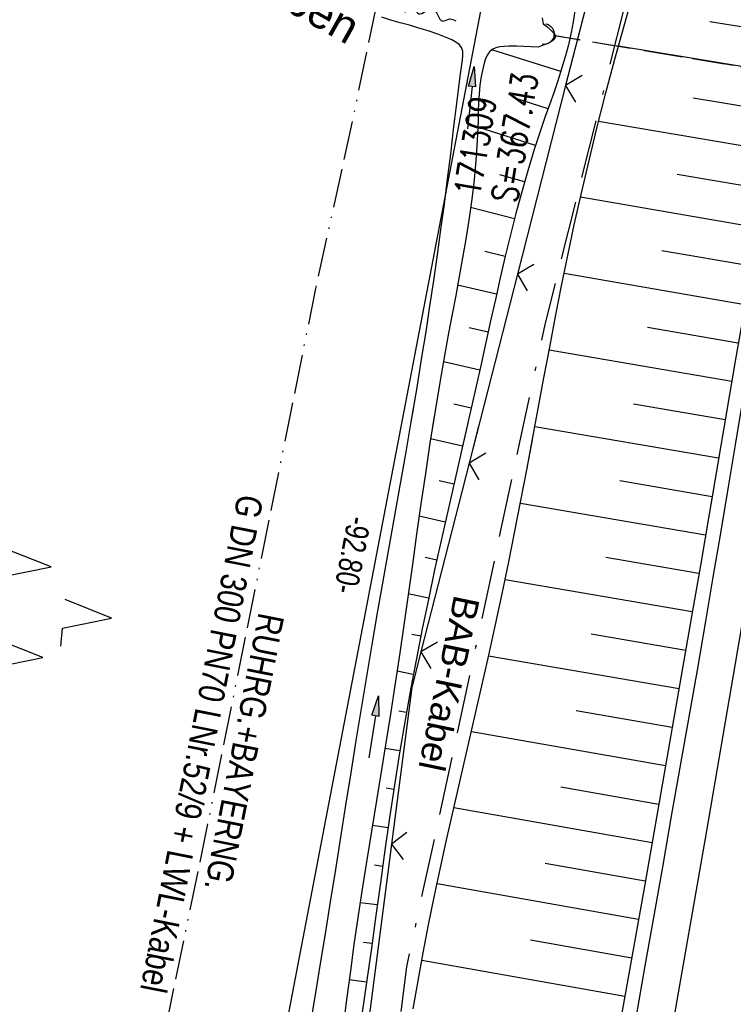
# Model space of a CAD drawing. Extents: x 509531 to 509917, y 454649 to 455599.
# Tile 3 of 26: x 509616 to 509671, y 454709 to 454784. Entities that reach past the tile are written whole.
import ezdxf

# ---------------------------------------------------------------- set-up
doc = ezdxf.new("R2010")
doc.units = 0
doc.header["$LTSCALE"] = 10
doc.header["$MEASUREMENT"] = 0
for name, pattern in [('ACAD_ISO13W100', [36, 12, -3, 12, -3, 0, -3, 0, -3]), ('ACAD_ISO16W100', [73, 15, -6.5, 15, -6.5, 15, -7, 1, -7]), ('AUSGEZOGEN', [0]), ('LT00', [0]), ('LT12', [0.4, 0.3, -0.1]), ('STRICHLINIE2', [0.375, 0.25, -0.125])]:
    doc.linetypes.add(name, pattern=pattern)
doc.layers.get('0').update_dxf_attribs({"linetype": 'LT00'})
for name, color, linetype in [('--EK_FBR', 1, 'LT00'), ('--EK_Haltung', 7, 'STRICHLINIE2'), ('--EK_Schacht-Text', 5, 'LT00'), ('--EL_DFK_AB_L', 21, 'LT00'), ('--EL_Haltung', 182, 'STRICHLINIE2'), ('--FLIEßRICHTPFEIL', 180, 'Continuous'), ('ABSTAND', 8, 'LT00'), ('BAB-KABEL', 220, 'ACAD_ISO16W100'), ('BAB-KABEL_TEXT', 221, 'Continuous'), ('DFK_AB_L', 21, 'LT00'), ('DFK_NUTZUNG', 250, 'LT00'), ('DL', 182, 'LT12'), ('GASLTG', 250, 'ACAD_ISO13W100'), ('GASLTG_TEXT', 250, 'Continuous'), ('GEWÄSSERNAME', 255, 'Continuous'), ('PFEIL', 140, 'AUSGEZOGEN'), ('V116_AFBR_BAB', 250, 'LT00'), ('V116_BOESCH', 250, 'LT00'), ('V116_BOSCHUNG', 250, 'LT00'), ('V116_GRABEN', 250, 'LT00'), ('V116_LD_MARK', 250, 'LT00'), ('V116_UK_DURCH', 182, 'LT00'), ('V116_ZAUN', 40, 'LT00'), ('V117_AFBR_BAB', 250, 'LT00'), ('V117_BOESCH', 250, 'LT00'), ('V117_BOSCHUNG', 250, 'LT00'), ('V117_GRABEN', 250, 'LT00'), ('V117_LD_MARK', 250, 'LT00'), ('V117_ZAUN', 40, 'LT00')]:
    doc.layers.add(name, color=color, linetype=linetype)
doc.styles.add('Beschrift', font='ARIAL.TTF')
doc.styles.add('schachtbeschriftung', font='romans.shx', dxfattribs={"width": 0.75, "height": 2})
doc.styles.get("Standard").update_dxf_attribs({"font": 'ARIAL.TTF'})
doc.styles.add('Versorgungsltg', font='ARIAL.TTF', dxfattribs={"width": 0.8, "height": 2})

# ---------------------------------------------------------------- blocks, each defined once
blk = doc.blocks.new('SYMB7221')
at = {"color": 0, "linetype": 'ByBlock'}
for p, q in [((0, 0.435), (-0.11, 0.065)), ((0.11, 0.065), (0, 0.435)), ((0.25, 0.065), (0.11, 0.065)), ((-0.35, -0.065), (-0.46, -0.435)), ((0.35, -0.065), (0.24, -0.435))]:
    blk.add_line(p, q, dxfattribs=at)
for points in [[(-0.1, -0.435), (-0.24, -0.435), (-0.35, -0.065)], [(0.6, -0.435), (0.46, -0.435), (0.35, -0.065)]]:
    blk.add_lwpolyline(points, dxfattribs=at)
blk = doc.blocks.new('Pfreil3')
at = {"layer": 'PFEIL'}
blk.add_hatch(color=256, dxfattribs=at).paths.add_polyline_path([(-1.549, 0.273), (-1.549, -0.273), (0, 0)])
for p, q in [((-1.549, 0), (-4.831, 0)), ((-1.549, -0.273), (-1.549, 0.273)), ((-1.549, 0.273), (0, 0)), ((0, 0), (-1.549, -0.273))]:
    blk.add_line(p, q, dxfattribs=at)
blk = doc.blocks.new('SYMB1107')
at = {"color": 0, "linetype": 'ByBlock'}
for points in [[(-0.2, 0), (-0.196157, 0.039018), (-0.184776, 0.076537), (-0.166294, 0.111114), (-0.141421, 0.141421), (-0.111114, 0.166294), (-0.076537, 0.184776), (-0.039018, 0.196157), (0, 0.2)], [(0, 0.2), (0.039018, 0.196157), (0.076537, 0.184776), (0.111114, 0.166294), (0.141421, 0.141421), (0.166294, 0.111114), (0.184776, 0.076537), (0.196157, 0.039018), (0.2, 0)]]:
    blk.add_lwpolyline(points, dxfattribs=at)
blk = doc.blocks.new('SYMB0024')
at = {"color": 0, "linetype": 'ByBlock'}
for p, q in [((-0.5, 0.5), (0, 0)), ((0, 0), (0.5, 0.5))]:
    blk.add_line(p, q, dxfattribs=at)
blk = doc.blocks.new('FLIEßRICHTPFEIL')
at = {"layer": '--FLIEßRICHTPFEIL'}
blk.add_hatch(color=256, dxfattribs=at).paths.add_polyline_path([(-1.95, 0.4875), (-1.95, -0.4875), (0, 0)])
for p, q in [((-1.95, 0.4875), (-1.95, -0.4875)), ((-1.95, 0.4875), (0, 0)), ((0, 0), (-1.95, -0.4875))]:
    blk.add_line(p, q, dxfattribs=at)
at = {"layer": '--FLIEßRICHTPFEIL', "start_tangent": (-1, 0), "end_tangent": (-1, 0)}
blk.add_spline([(-1.95, 0), (-2.4375, 0), (-2.925, 0.325), (-3.4125, 0), (-3.9, -0.325), (-4.3875, 0), (-4.875, 0.325), (-5.3625, 0), (-5.85, 0)], degree=3, dxfattribs=at)

msp = doc.modelspace()

# ---------------------------------------------------------------- linework, layer by layer
at = {"layer": '--EK_FBR'}
for points in [[(509663.064, 454707.6), (509663.764, 454711.604), (509664.467, 454715.607), (509665.13, 454719.359), (509665.794, 454723.111), (509666.458, 454726.863), (509667.119, 454730.616), (509667.775, 454734.369), (509668.423, 454738.124), (509669.001, 454741.518), (509669.573, 454744.913), (509670.141, 454748.309), (509670.707, 454751.705), (509671.272, 454755.102), (509671.839, 454758.498), (509672.41, 454761.893), (509672.987, 454765.3), (509673.568, 454768.706), (509674.149, 454772.112), (509674.73, 454775.518), (509675.306, 454778.924), (509675.877, 454782.332), (509676.44, 454785.741)], [(509655.765, 454666.334), (509655.973, 454667.49), (509656.838, 454672.308), (509657.701, 454677.126), (509658.56, 454681.945), (509659.416, 454686.765), (509660.266, 454691.585), (509660.968, 454695.588), (509661.667, 454699.592), (509662.365, 454703.596), (509663.064, 454707.6), (509663.764, 454711.604), (509664.467, 454715.607), (509665.13, 454719.359), (509665.794, 454723.111), (509666.458, 454726.863), (509667.119, 454730.616), (509667.775, 454734.369), (509668.423, 454738.124), (509669.001, 454741.518), (509669.573, 454744.913), (509670.116, 454748.159)]]:
    msp.add_lwpolyline(points, dxfattribs=at)
at = {"layer": '--EK_Haltung'}
msp.add_line((509717.951, 454773.011), (509656.698, 454783.201), dxfattribs=at)
at = {"layer": '--EL_DFK_AB_L'}
msp.add_line((509651.199, 454785.623), (509634.012, 454695.956), dxfattribs=at)
at = {"layer": '--EL_Haltung'}
msp.add_line((509717.951, 454773.011), (509656.698, 454783.201), dxfattribs=at)
at = {"layer": 'BAB-KABEL', "ltscale": 0.03, "flags": 128}
msp.add_lwpolyline([(509744.429, 455587.154), (509744.884, 455574.421), (509745.016, 455570.734), (509745.41, 455559.935), (509746.463, 455539.739), (509746.856, 455517.321), (509747.254, 455499.237), (509747.254, 455483.303), (509746.991, 455479.089), (509746.072, 455473.114), (509741.72, 455446.586), (509735.262, 455405.826), (509727.746, 455362.593), (509727.087, 455349.484), (509725.641, 455318.867), (509724.573, 455296.05), (509722.061, 455252.912), (509719.952, 455223.627), (509716.984, 455184.525), (509714.991, 455143.773), (509710.809, 455095.309), (509707.539, 455064.12), (509704.454, 455036.725), (509702.097, 455030.386), (509690.677, 455027.125), (509685.781, 455001.292), (509698.684, 454988.554), (509687.296, 454943.017), (509685.237, 454936.132), (509682.276, 454911.563), (509678.853, 454889.212), (509677.029, 454864.133), (509675.207, 454842.293), (509675.207, 454838.88), (509674.576, 454831.129), (509663.944, 454792.585), (509656.038, 454760.97), (509649.8, 454731.909), (509645.386, 454711.52), (509640.677, 454673.985), (509632.766, 454668.852)], dxfattribs=at)
at = {"layer": 'DFK_AB_L'}
msp.add_line((509651.199, 454785.623), (509634.012, 454695.956), dxfattribs=at)
at = {"layer": 'DL'}
msp.add_line((509717.901, 454773.019), (509656.748, 454783.193), dxfattribs=at)
at = {"layer": 'GASLTG', "ltscale": 0.025, "flags": 128}
msp.add_lwpolyline([(509732.412, 455588.47), (509731.559, 455550.215), (509730.863, 455531.773), (509729.977, 455496.071), (509729.817, 455473.793), (509723.139, 455402.323), (509719.992, 455370.227), (509719.32, 455359.341), (509718.219, 455346.92), (509717.576, 455329.178), (509717.027, 455313.894), (509716.011, 455279.64), (509715.623, 455261.049), (509714.406, 455253.668), (509713.55, 455245.775), (509712.753, 455238.464), (509710.106, 455214.892), (509700.768, 455126.624), (509692.786, 455066.172), (509691.898, 455059.057), (509688.483, 455033.75), (509683.036, 454993.781), (509674.834, 454936.521), (509667.273, 454889.447), (509660.75, 454850.407), (509657.904, 454839.06), (509646.1, 454798.179), (509643.654, 454788.347), (509640.958, 454775.409), (509638.389, 454763.73), (509630.009, 454722.145), (509625.515, 454700.413), (509623.56, 454684.933), (509621.446, 454670.091)], dxfattribs=at)
at = {"layer": 'V116_AFBR_BAB'}
msp.add_lwpolyline([(509663.064, 454707.6), (509663.764, 454711.604), (509664.467, 454715.607), (509665.13, 454719.359), (509665.794, 454723.111), (509666.458, 454726.863), (509667.119, 454730.616), (509667.775, 454734.369), (509668.423, 454738.124), (509669.001, 454741.518), (509669.573, 454744.913), (509670.141, 454748.309), (509670.707, 454751.705), (509671.272, 454755.102), (509671.839, 454758.498), (509672.41, 454761.893), (509672.987, 454765.3), (509673.568, 454768.706), (509674.149, 454772.112), (509674.73, 454775.518), (509675.306, 454778.924), (509675.877, 454782.332), (509676.44, 454785.741)], dxfattribs=at)
at = {"layer": 'V116_BOESCH'}
for points in [[(509645.915, 454708.284), (509646.276, 454710.444), (509646.668, 454712.598), (509647.085, 454714.746), (509647.524, 454716.888), (509647.982, 454719.027), (509648.453, 454721.163), (509648.934, 454723.296), (509649.422, 454725.429), (509649.987, 454727.892), (509650.553, 454730.355), (509651.114, 454732.819), (509651.669, 454735.285), (509652.214, 454737.753), (509652.746, 454740.224), (509653.262, 454742.698), (509653.735, 454745.053), (509654.194, 454747.411), (509654.643, 454749.771), (509655.085, 454752.133), (509655.525, 454754.495), (509655.965, 454756.856), (509656.41, 454759.217), (509656.862, 454761.575), (509657.326, 454763.931), (509657.805, 454766.283), (509658.303, 454768.631), (509658.824, 454770.974), (509659.435, 454773.584), (509660.075, 454776.188), (509660.742, 454778.785), (509661.431, 454781.377), (509662.14, 454783.965), (509662.865, 454786.549)], [(509675.402, 454785.886), (509674.926, 454782.905), (509674.437, 454779.926), (509673.938, 454776.948), (509673.429, 454773.972), (509672.915, 454770.997), (509672.398, 454768.023), (509671.879, 454765.049), (509671.362, 454762.074), (509670.684, 454758.145), (509670.011, 454754.216), (509669.341, 454750.286), (509668.671, 454746.356), (509668.001, 454742.426), (509667.327, 454738.497), (509666.435, 454733.336), (509665.535, 454728.176), (509664.629, 454723.017), (509663.72, 454717.859), (509662.807, 454712.701), (509661.894, 454707.543)], [(509658.336, 454785.098), (509658.209, 454784.26), (509658.057, 454783.428), (509657.847, 454782.489), (509657.601, 454781.558), (509657.326, 454780.634), (509657.029, 454779.714), (509656.716, 454778.797), (509656.395, 454777.882), (509656.073, 454776.967), (509655.756, 454776.051), (509655.224, 454774.43), (509654.726, 454772.8), (509654.258, 454771.164), (509653.816, 454769.52), (509653.396, 454767.872), (509652.995, 454766.218), (509652.608, 454764.561), (509652.231, 454762.901), (509651.862, 454761.24), (509651.495, 454759.577), (509651.127, 454757.915), (509650.62, 454755.651), (509650.106, 454753.389), (509649.59, 454751.127), (509649.073, 454748.865), (509648.56, 454746.603), (509648.053, 454744.34), (509647.556, 454742.075), (509647.071, 454739.808), (509646.601, 454737.538), (509646.15, 454735.264), (509645.72, 454732.987), (509645.278, 454730.496), (509644.861, 454728), (509644.466, 454725.5), (509644.09, 454722.997), (509643.728, 454720.491), (509643.378, 454717.982), (509643.034, 454715.473), (509642.695, 454712.963), (509639.459, 454690.757)]]:
    msp.add_lwpolyline(points, dxfattribs=at)
at = {"layer": 'V116_BOSCHUNG'}
for p, q in [((509674.983, 454783.254), (509668.744, 454784.263)), ((509674.496, 454780.281), (509661.702, 454782.377)), ((509657.261, 454780.428), (509651.946, 454782.106)), ((509656.282, 454777.56), (509653.657, 454778.422)), ((509673.996, 454777.296), (509667.462, 454778.394)), ((509655.325, 454774.744), (509650.882, 454776.161)), ((509673.49, 454774.326), (509660.176, 454776.589)), ((509654.476, 454771.938), (509652.579, 454772.482)), ((509672.978, 454771.357), (509666.218, 454772.519)), ((509672.464, 454768.401), (509658.774, 454770.756)), ((509653.704, 454769.087), (509650.321, 454769.976)), ((509652.992, 454766.207), (509651.422, 454766.588)), ((509671.948, 454765.446), (509665.039, 454766.634)), ((509671.434, 454762.49), (509657.518, 454764.884)), ((509652.321, 454763.3), (509649.322, 454763.997)), ((509651.672, 454760.379), (509650.22, 454760.708)), ((509670.923, 454759.534), (509663.928, 454760.737)), ((509670.415, 454756.577), (509656.367, 454758.993)), ((509651.023, 454757.45), (509648.227, 454758.085)), ((509650.364, 454754.523), (509649.043, 454754.823)), ((509669.909, 454753.62), (509662.861, 454754.833)), ((509669.405, 454750.663), (509655.265, 454753.095)), ((509649.697, 454751.598), (509647.248, 454752.154)), ((509649.03, 454748.673), (509647.914, 454748.926)), ((509668.901, 454747.706), (509661.807, 454748.926)), ((509668.397, 454744.748), (509654.153, 454747.198)), ((509648.368, 454745.747), (509646.367, 454746.202)), ((509647.719, 454742.824), (509646.832, 454743.02)), ((509667.892, 454741.791), (509660.734, 454743.022)), ((509667.385, 454738.834), (509652.975, 454741.313)), ((509647.089, 454739.897), (509645.525, 454740.233)), ((509646.486, 454736.968), (509645.793, 454737.108)), ((509666.875, 454735.878), (509659.612, 454737.127)), ((509666.363, 454732.922), (509651.704, 454735.443)), ((509645.914, 454734.032), (509644.661, 454734.269)), ((509645.381, 454731.089), (509644.792, 454731.192)), ((509665.846, 454729.954), (509658.447, 454731.239)), ((509665.326, 454726.986), (509650.382, 454729.61)), ((509644.884, 454728.138), (509643.727, 454728.326)), ((509644.417, 454725.178), (509643.83, 454725.27)), ((509664.805, 454724.018), (509657.259, 454725.356)), ((509664.285, 454721.063), (509649.042, 454723.768)), ((509643.976, 454722.219), (509642.757, 454722.394)), ((509643.554, 454719.253), (509642.917, 454719.34)), ((509663.764, 454718.109), (509656.072, 454719.473)), ((509663.242, 454715.154), (509647.74, 454717.905)), ((509643.145, 454716.285), (509641.819, 454716.458)), ((509642.741, 454713.308), (509642.062, 454713.401)), ((509662.719, 454712.2), (509654.924, 454713.583)), ((509662.196, 454709.246), (509646.56, 454712.02)), ((509642.312, 454710.335), (509640.979, 454710.526))]:
    msp.add_line(p, q, dxfattribs=at)
at = {"layer": 'V116_GRABEN'}
for points in [[(509638.025, 454707.237), (509638.402, 454709.509), (509638.779, 454711.782), (509639.152, 454714.055), (509639.553, 454716.535), (509639.948, 454719.015), (509640.339, 454721.496), (509640.73, 454723.976), (509641.121, 454726.455), (509641.516, 454728.931), (509641.917, 454731.404), (509642.327, 454733.873), (509642.744, 454736.323), (509643.168, 454738.769), (509643.599, 454741.215), (509644.033, 454743.66), (509644.468, 454746.108), (509644.902, 454748.56), (509645.333, 454751.018), (509645.758, 454753.482), (509646.174, 454755.956), (509646.58, 454758.441), (509646.892, 454760.409), (509647.194, 454762.38), (509647.488, 454764.352), (509647.771, 454766.321), (509648.044, 454768.281), (509648.306, 454770.231), (509648.557, 454772.165), (509648.794, 454774.08), (509649.019, 454775.972), (509649.112, 454776.775), (509649.205, 454777.581), (509649.303, 454778.397), (509649.409, 454779.231), (509649.526, 454780.089), (509649.657, 454780.981), (509649.708, 454781.333), (509649.736, 454781.676), (509649.716, 454781.997), (509649.622, 454782.279), (509649.441, 454782.511), (509649.188, 454782.703), (509648.889, 454782.865), (509648.568, 454783.007), (509647.807, 454783.305), (509647.063, 454783.561), (509646.332, 454783.787), (509645.612, 454783.995), (509644.9, 454784.196), (509644.194, 454784.402), (509643.491, 454784.625)], [(509655.841, 454784.578), (509655.91, 454784.114)], [(509655.91, 454784.114), (509656.193, 454783.895), (509656.452, 454783.679), (509656.662, 454783.471), (509656.8, 454783.274), (509656.841, 454783.091), (509656.755, 454782.909), (509656.551, 454782.745), (509656.258, 454782.595), (509655.905, 454782.453), (509655.524, 454782.316)], [(509655.524, 454782.316), (509654.974, 454782.342), (509654.417, 454782.364), (509653.847, 454782.379), (509653.257, 454782.382), (509652.913, 454782.374), (509652.577, 454782.343), (509652.265, 454782.271), (509651.993, 454782.141), (509651.779, 454781.946), (509651.61, 454781.695), (509651.477, 454781.402), (509651.372, 454781.083), (509651.286, 454780.753), (509651.143, 454780.056), (509651.043, 454779.375), (509650.977, 454778.708), (509650.937, 454778.051), (509650.913, 454777.401), (509650.897, 454776.755), (509650.881, 454776.111), (509650.814, 454774.699), (509650.706, 454773.28), (509650.56, 454771.855), (509650.383, 454770.423), (509650.177, 454768.986), (509649.949, 454767.544), (509649.703, 454766.1), (509649.443, 454764.653), (509649.175, 454763.204), (509648.903, 454761.755), (509648.631, 454760.305), (509648.365, 454758.857), (509647.954, 454756.507), (509647.565, 454754.162), (509647.197, 454751.821), (509646.844, 454749.483), (509646.503, 454747.148), (509646.17, 454744.815), (509645.842, 454742.485), (509645.514, 454740.156), (509645.183, 454737.827), (509644.844, 454735.499), (509644.495, 454733.171), (509644.15, 454730.961), (509643.796, 454728.751), (509643.436, 454726.539), (509643.073, 454724.327), (509642.712, 454722.114), (509642.355, 454719.9), (509642.006, 454717.684), (509641.67, 454715.468), (509641.349, 454713.25), (509641.071, 454711.218), (509640.805, 454709.185), (509640.546, 454707.151)]]:
    msp.add_lwpolyline(points, dxfattribs=at)
at = {"layer": 'V116_LD_MARK'}
msp.add_lwpolyline([(509693.141, 454873.711), (509691.018, 454859.844), (509688.869, 454845.98), (509686.694, 454832.121), (509684.191, 454816.373), (509681.655, 454800.63), (509679.086, 454784.893), (509676.482, 454769.161), (509673.844, 454753.435), (509671.172, 454737.715), (509668.464, 454722.001), (509665.72, 454706.293), (509662.94, 454690.592), (509660.124, 454674.898), (509658.511, 454666.033)], dxfattribs=at)
at = {"layer": 'V116_ZAUN'}
for p, q in [((509657.634, 454779.362), (509653.922, 454764.829)), ((509653.922, 454764.829), (509650.209, 454750.296)), ((509650.209, 454750.296), (509646.496, 454735.762)), ((509644.229, 454720.952), (509642.297, 454706.077))]:
    msp.add_line(p, q, dxfattribs=at)
for points in [[(509661.797, 454793.765), (509659.873, 454787.805), (509659.514, 454786.718), (509657.634, 454779.362)], [(509646.496, 454735.762), (509645.797, 454733.026), (509644.229, 454720.952)]]:
    msp.add_lwpolyline(points, dxfattribs=at)
at = {"layer": 'V117_AFBR_BAB'}
msp.add_lwpolyline([(509655.765, 454666.334), (509655.973, 454667.49), (509656.838, 454672.308), (509657.701, 454677.126), (509658.56, 454681.945), (509659.416, 454686.765), (509660.266, 454691.585), (509660.968, 454695.588), (509661.667, 454699.592), (509662.365, 454703.596), (509663.064, 454707.6), (509663.764, 454711.604), (509664.467, 454715.607), (509665.13, 454719.359), (509665.794, 454723.111), (509666.458, 454726.863), (509667.119, 454730.616), (509667.775, 454734.369), (509668.423, 454738.124), (509669.001, 454741.518), (509669.573, 454744.913), (509670.116, 454748.159)], dxfattribs=at)
at = {"layer": 'V117_BOESCH'}
for points in [[(509650.102, 454753.371), (509649.59, 454751.127), (509649.073, 454748.865), (509648.56, 454746.603), (509648.053, 454744.34), (509647.556, 454742.075), (509647.071, 454739.808), (509646.601, 454737.538), (509646.15, 454735.265), (509645.72, 454732.987), (509645.278, 454730.496), (509644.861, 454728), (509644.466, 454725.5), (509644.09, 454722.997), (509643.728, 454720.491), (509643.378, 454717.982), (509643.034, 454715.473), (509642.695, 454712.963), (509639.459, 454690.757), (509639.062, 454689.729), (509638.666, 454688.7), (509638.161, 454687.38), (509637.658, 454686.058)], [(509645.915, 454708.284), (509646.276, 454710.444), (509646.668, 454712.598), (509647.085, 454714.746), (509647.524, 454716.888), (509647.982, 454719.027), (509648.453, 454721.163), (509648.934, 454723.296), (509649.422, 454725.429), (509649.987, 454727.892), (509650.553, 454730.355), (509651.114, 454732.819), (509651.669, 454735.285), (509652.214, 454737.753), (509652.746, 454740.224), (509653.262, 454742.698), (509653.735, 454745.053), (509654.194, 454747.411), (509654.643, 454749.771), (509655.075, 454752.076)], [(509669.027, 454748.443), (509668.671, 454746.356), (509668.001, 454742.426), (509667.327, 454738.497), (509666.435, 454733.336), (509665.535, 454728.176), (509664.629, 454723.017), (509663.72, 454717.859), (509662.807, 454712.701), (509661.894, 454707.543), (509660.981, 454702.386), (509660.07, 454697.228), (509659.162, 454692.069), (509658.449, 454687.997), (509657.737, 454683.925), (509657.024, 454679.853), (509656.309, 454675.781), (509655.59, 454671.711), (509654.865, 454667.641), (509654.651, 454666.455)]]:
    msp.add_lwpolyline(points, dxfattribs=at)
at = {"layer": 'V117_BOSCHUNG'}
for p, q in [((509649.697, 454751.598), (509647.248, 454752.154)), ((509649.03, 454748.673), (509647.914, 454748.926)), ((509668.901, 454747.706), (509661.807, 454748.926)), ((509668.397, 454744.748), (509654.153, 454747.198)), ((509648.368, 454745.747), (509646.367, 454746.202)), ((509647.719, 454742.823), (509646.832, 454743.02)), ((509667.892, 454741.791), (509660.734, 454743.022)), ((509667.385, 454738.834), (509652.975, 454741.313)), ((509647.089, 454739.897), (509645.525, 454740.233)), ((509646.486, 454736.967), (509645.793, 454737.108)), ((509666.875, 454735.878), (509659.612, 454737.127)), ((509666.363, 454732.922), (509651.704, 454735.443)), ((509645.914, 454734.032), (509644.661, 454734.269)), ((509645.381, 454731.088), (509644.792, 454731.192)), ((509665.846, 454729.954), (509658.447, 454731.239)), ((509665.326, 454726.986), (509650.382, 454729.61)), ((509644.884, 454728.138), (509643.727, 454728.326)), ((509644.417, 454725.178), (509643.83, 454725.27)), ((509664.805, 454724.018), (509657.259, 454725.356)), ((509664.285, 454721.063), (509649.042, 454723.768)), ((509643.976, 454722.219), (509642.757, 454722.394)), ((509643.554, 454719.253), (509642.917, 454719.34)), ((509663.764, 454718.109), (509656.072, 454719.473)), ((509663.242, 454715.154), (509647.74, 454717.905)), ((509643.145, 454716.285), (509641.819, 454716.458)), ((509642.741, 454713.308), (509642.062, 454713.401)), ((509662.719, 454712.2), (509654.924, 454713.583)), ((509662.196, 454709.246), (509646.56, 454712.02)), ((509642.312, 454710.335), (509640.979, 454710.526))]:
    msp.add_line(p, q, dxfattribs=at)
at = {"layer": 'V117_GRABEN'}
for points in [[(509638.025, 454707.237), (509638.402, 454709.509), (509638.779, 454711.782), (509639.152, 454714.055), (509639.553, 454716.535), (509639.948, 454719.015), (509640.339, 454721.496), (509640.73, 454723.976), (509641.121, 454726.455), (509641.516, 454728.931), (509641.917, 454731.404), (509642.327, 454733.873), (509642.744, 454736.323), (509643.168, 454738.769), (509643.599, 454741.215), (509644.033, 454743.66), (509644.468, 454746.108), (509644.902, 454748.56), (509645.333, 454751.018), (509645.758, 454753.482), (509645.922, 454754.459)], [(509647.546, 454754.037), (509647.197, 454751.821), (509646.844, 454749.483), (509646.503, 454747.148), (509646.17, 454744.815), (509645.842, 454742.485), (509645.514, 454740.156), (509645.183, 454737.827), (509644.844, 454735.499), (509644.495, 454733.171), (509644.15, 454730.961), (509643.796, 454728.751), (509643.436, 454726.539), (509643.073, 454724.327), (509642.712, 454722.114), (509642.355, 454719.9), (509642.006, 454717.684), (509641.67, 454715.468), (509641.349, 454713.25), (509641.071, 454711.218), (509640.805, 454709.184), (509640.546, 454707.151)]]:
    msp.add_lwpolyline(points, dxfattribs=at)
at = {"layer": 'V117_LD_MARK'}
msp.add_lwpolyline([(509672.827, 454747.453), (509671.172, 454737.715), (509668.464, 454722.001), (509665.72, 454706.293), (509662.94, 454690.592), (509660.124, 454674.898), (509658.511, 454666.033)], dxfattribs=at)
at = {"layer": 'V117_ZAUN'}
for p, q in [((509650.939, 454753.153), (509650.209, 454750.296)), ((509650.209, 454750.296), (509646.496, 454735.762)), ((509644.229, 454720.952), (509642.297, 454706.077))]:
    msp.add_line(p, q, dxfattribs=at)
msp.add_lwpolyline([(509646.496, 454735.762), (509645.797, 454733.026), (509644.229, 454720.952)], dxfattribs=at)

# ---------------------------------------------------------------- block references
at = {"layer": '--FLIEßRICHTPFEIL', "rotation": 162.9378173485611}
msp.add_blockref('FLIEßRICHTPFEIL', (509643.603, 454786.056), dxfattribs=at)
at = {"layer": 'DFK_NUTZUNG', "xscale": 10.00000000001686, "yscale": 10, "zscale": 10, "rotation": 264.7377100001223}
msp.add_blockref('SYMB7221', (509618.372, 454738.753), dxfattribs=at)
at = {"layer": 'PFEIL'}
for p, rotation in [((509650.597, 454780.823), 83.88153978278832), ((509643.231, 454732.374), 81.24873028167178)]:
    msp.add_blockref('Pfreil3', p, dxfattribs=dict(at, rotation=rotation))
at = {"layer": 'V116_UK_DURCH', "xscale": 4.000000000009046, "yscale": 3.999999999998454, "zscale": 4, "rotation": 260.5596281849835}
msp.add_blockref('SYMB1107', (509655.958, 454783.324), dxfattribs=at)
at = {"layer": 'V116_ZAUN', "yscale": 2.099999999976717, "zscale": 2.1}
for p, xscale, rotation in [((509657.634, 454779.362), 2.099999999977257, 255.6706499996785), ((509653.922, 454764.829), 2.099999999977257, 255.6706499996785), ((509650.209, 454750.296), 2.099999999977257, 255.6706499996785), ((509646.496, 454735.762), 2.099999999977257, 255.6706499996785), ((509644.229, 454720.952), 2.100000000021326, 262.6007200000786)]:
    msp.add_blockref('SYMB0024', p, dxfattribs=dict(at, xscale=xscale, rotation=rotation))
at = {"layer": 'V117_ZAUN', "yscale": 2.099999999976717, "zscale": 2.1}
for p, xscale, rotation in [((509650.209, 454750.296), 2.100000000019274, 255.6695799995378), ((509646.496, 454735.762), 2.100000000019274, 255.6695799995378), ((509644.229, 454720.952), 2.099999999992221, 262.6021200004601)]:
    msp.add_blockref('SYMB0024', p, dxfattribs=dict(at, xscale=xscale, rotation=rotation))

# ---------------------------------------------------------------- texts
at = {"layer": '--EK_Schacht-Text', "style": 'schachtbeschriftung', "width": 0.75}
for s, p in [('S=367.43', (509653.873, 454770.255)), ('171309', (509651.032, 454770.728))]:
    msp.add_text(s, height=2, rotation=80.55209, dxfattribs=at).set_placement(p)
at = {"layer": 'ABSTAND', "width": 0.75}
msp.add_text(' -92.80-', height=1.8, rotation=-100.85249, dxfattribs=at).set_placement((509641.01, 454746.814))
at = {"layer": 'BAB-KABEL_TEXT', "insert": (509647.658, 454733.541), "char_height": 2, "attachment_point": 8, "rotation": 258.26055, "style": 'Beschrift'}
msp.add_mtext('BAB-Kabel', dxfattribs=at)
at = {"layer": 'GASLTG_TEXT', "insert": (509631.261, 454728.36), "char_height": 2, "attachment_point": 5, "rotation": 258.83349, "style": 'Versorgungsltg'}
msp.add_mtext('{\\fArial|b0|i0|c238|p34;RUHRG.+BAYERNG.\\PG DN 300} {\\fArial|b0|i0|c238|p34;PN70 LNr.52/9 + LWL-Kabel}', dxfattribs=at)
at = {"layer": 'GEWÄSSERNAME', "insert": (509615.776, 454795.685), "char_height": 2.5, "attachment_point": 7, "rotation": 330.68009, "style": 'Beschrift'}
msp.add_mtext('Grünwinkelgraben', dxfattribs=at)

doc.saveas('drawing.dxf')
